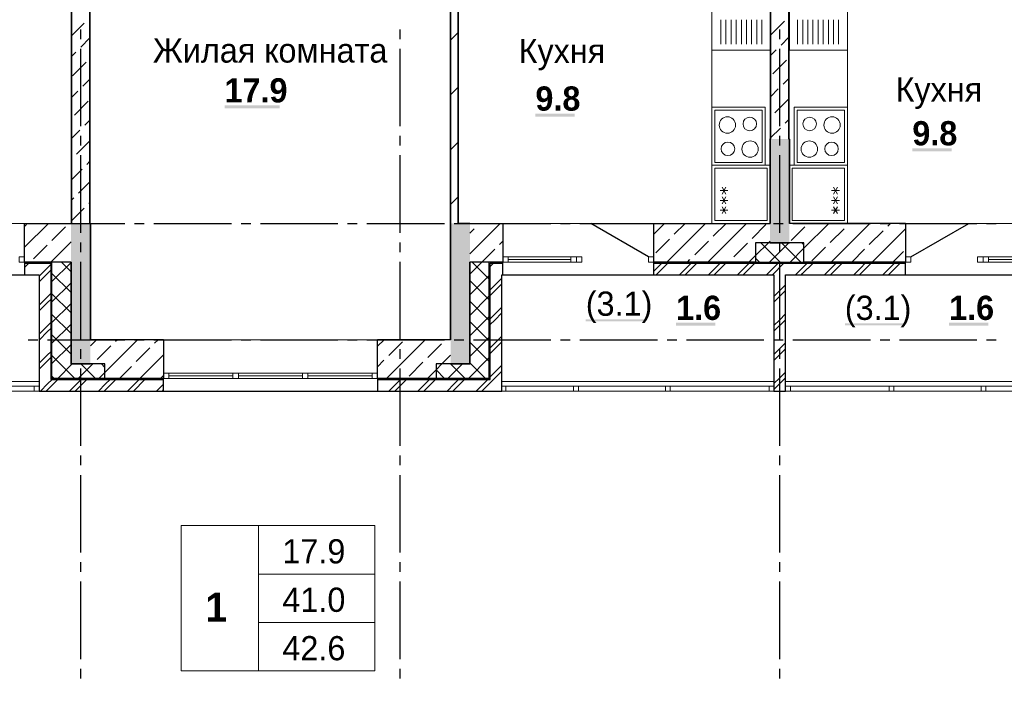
# Model space of a CAD drawing. Header units: millimetres. Extents: x 259029 to 2494469, y -731578 to -57567.
# Tile 227 of 252: x 510176 to 520345, y -616594 to -609745. Entities that reach past the tile are written whole.
import ezdxf

# ---------------------------------------------------------------- set-up
doc = ezdxf.new("R2010")
doc.units = ezdxf.units.MM
for name, color, linetype in [('PDF _Геометрия', 7, 'Continuous'), ('PDF _Сплошная заливка', 7, 'Continuous'), ('PDF _Текст', 7, 'Continuous')]:
    doc.layers.add(name, color=color, linetype=linetype)
doc.layers.add('Выноски', color=20, linetype='Continuous', lineweight=20)
doc.styles.add('PDF Century Gothic', font='GOTHIC.TTF')
doc.styles.add('PDF Century Gothic Bold', font='GOTHICB.TTF')
doc.styles.add('ГОСТ', font='GOST_Common.ttf')

msp = doc.modelspace()

# ---------------------------------------------------------------- linework, layer by layer
at = {"layer": 'PDF _Геометрия', "color": 191, "lineweight": 35, "true_color": 0xc8aaf2}
for points in [[(510710.5, -608047.5), (510710.5, -611847.5)], [(510900.5, -611847.5), (510900.5, -608237.5)], [(517930.5, -609137.5), (517930.5, -610977.5)], [(518120.5, -610977.5), (518120.5, -609137.5)], [(510710.7, -609911.2), (510840.8, -609781.1)], [(517933.1, -609901.3), (518074.5, -609759.9)], [(510805.5, -610028.6), (510900.7, -609933.3)], [(518039.2, -610007.4), (518120.7, -609925.8)], [(510710.7, -610123.3), (510756, -610078.1)], [(517930.7, -610115.8), (517989.7, -610056.9)], [(510720.6, -610325.6), (510862, -610184.2)], [(517954.3, -610304.4), (518095.7, -610163)], [(510826.7, -610431.7), (510900.7, -610357.6)], [(518060.4, -610410.4), (518120.7, -610350.1)], [(510710.7, -610547.6), (510777.2, -610481.1)], [(517930.7, -610540.1), (518010.9, -610459.9)], [(510741.8, -610728.6), (510883.2, -610587.2)], [(517975.5, -610707.4), (518116.9, -610566)], [(510847.9, -610834.7), (510900.7, -610781.9)], [(518081.6, -610813.5), (518120.7, -610774.3)], [(510710.7, -610971.9), (510798.4, -610884.2)], [(517930.7, -610964.3), (518032.1, -610863)], [(510763, -611131.7), (510900.7, -610994)], [(510710.7, -611184), (510713.5, -611181.2)], [(510869.1, -611237.8), (510900.7, -611206.1)], [(510710.7, -611396.1), (510819.6, -611287.3)], [(510784.3, -611534.7), (510900.7, -611418.3)], [(510710.7, -611608.3), (510734.8, -611584.2)], [(510710.7, -611820.4), (510840.8, -611690.3)], [(510890.3, -611640.8), (510900.7, -611630.4)], [(510895.8, -611847.5), (510900.7, -611842.5)]]:
    msp.add_lwpolyline(points, dxfattribs=at)
at = {"layer": 'PDF _Геометрия', "lineweight": 35}
for points in [[(514625.5, -613047.5), (514625.5, -611847.5), (514625.5, -608237.5), (513705.5, -608237.5), (513705.5, -608157.5), (514625.5, -608157.5), (514705.5, -608157.5), (514705.5, -608637.5), (514805.5, -608637.5)], [(514825.5, -611847.5), (514705.5, -611847.5), (514705.5, -608717.5), (514805.5, -608717.5)], [(514625.7, -609956), (514705.7, -609876)], [(514625.7, -610521.7), (514705.7, -610441.7)], [(514625.7, -611087.4), (514705.7, -611007.4)], [(517930.5, -610977.5), (517925.5, -610977.5), (517925.5, -611847.5)], [(518125.5, -611847.5), (518125.5, -610977.5), (518120.5, -610977.5)], [(514625.7, -611653), (514705.7, -611573)], [(510710.5, -611847.5), (510705.5, -611847.5)], [(510905.5, -613047.5), (510905.5, -611847.5), (510900.5, -611847.5)], [(517925.5, -612047.5), (518125.5, -612047.5)], [(510705.5, -612247.5), (510705.5, -613297.5), (510905.5, -613297.5)], [(514625.5, -613297.5), (514825.5, -613297.5), (514825.5, -612247.5)]]:
    msp.add_lwpolyline(points, dxfattribs=at)
at = {"layer": 'PDF _Геометрия', "lineweight": 13}
for points in [[(517925.7, -610057.5), (517925.7, -609157.5), (517325.7, -609157.5), (517325.7, -610057.5)], [(518125.7, -610057.5), (518125.7, -609157.5), (518725.7, -609157.5), (518725.7, -610057.5)], [(517875.7, -610647.5), (517325.7, -610647.5), (517325.7, -611247.5), (517875.7, -611247.5)], [(517845.7, -611217.5), (517355.7, -611217.5), (517355.7, -610677.5), (517845.7, -610677.5)], [(518175.7, -610647.5), (518725.7, -610647.5), (518725.7, -611247.5), (518175.7, -611247.5)], [(518205.7, -611217.5), (518695.7, -611217.5), (518695.7, -610677.5), (518205.7, -610677.5)], [(517325.7, -611847.5), (517925.7, -611847.5), (517925.7, -611247.5), (517325.7, -611247.5)], [(517895.7, -611817.5), (517355.7, -611817.5), (517355.7, -611277.5), (517895.7, -611277.5)], [(518725.7, -611847.5), (518125.7, -611847.5), (518125.7, -611247.5), (518725.7, -611247.5)], [(518155.7, -611817.5), (518695.7, -611817.5), (518695.7, -611277.5), (518155.7, -611277.5)], [(510226, -612191.5), (510170, -612191.5), (510170, -612247.5), (510226, -612247.5)], [(515165.5, -612191.5), (515221.5, -612191.5), (515221.5, -612247.5), (515165.5, -612247.5)], [(515925.5, -612191.5), (515869.5, -612191.5), (515869.5, -612247.5), (515925.5, -612247.5)], [(515981.7, -612191.5), (515925.7, -612191.5), (515925.7, -612247.5), (515981.7, -612247.5)], [(519381.7, -612191.5), (519325.7, -612191.5), (519325.7, -612247.5), (519381.7, -612247.5)], [(520125.7, -612191.5), (520069.7, -612191.5), (520069.7, -612247.5), (520125.7, -612247.5)], [(520125.5, -612191.5), (520181.5, -612191.5), (520181.5, -612247.5), (520125.5, -612247.5)], [(511660.7, -613391.5), (511716.7, -613391.5), (511716.7, -613447.5), (511660.7, -613447.5)], [(512434.7, -613391.5), (512378.7, -613391.5), (512378.7, -613447.5), (512434.7, -613447.5)], [(513152.7, -613391.5), (513096.7, -613391.5), (513096.7, -613447.5), (513152.7, -613447.5)], [(513870.7, -613391.5), (513814.7, -613391.5), (513814.7, -613447.5), (513870.7, -613447.5)], [(507565.7, -613577.5), (510375.7, -613577.5)], [(512643.4, -614967), (511843.4, -614967), (511843.4, -616467), (512643.4, -616467)], [(512643.4, -614967), (513843.4, -614967), (513843.4, -615467), (512643.4, -615467)], [(512643.4, -615467), (513843.4, -615467), (513843.4, -615967), (512643.4, -615967)], [(512643.4, -615967), (513843.4, -615967), (513843.4, -616467), (512643.4, -616467)]]:
    msp.add_lwpolyline(points, close=True, dxfattribs=at)
for points in [[(517325.7, -609157.5), (517325.7, -611847.5)], [(518725.7, -609157.5), (518725.7, -611847.5)], [(517417.6, -609745), (517417.6, -609997.5)], [(517470.5, -609745), (517470.5, -609997.5)], [(517523.5, -609745), (517523.5, -609997.5)], [(517576.4, -609745), (517576.4, -609997.5)], [(517629.3, -609745), (517629.3, -609997.5)], [(517682.3, -609745), (517682.3, -609997.5)], [(517735.2, -609745), (517735.2, -609997.5)], [(517788.2, -609745), (517788.2, -609997.5)], [(517841.1, -609745), (517841.1, -609997.5)], [(518210.3, -609745), (518210.3, -609997.5)], [(518263.3, -609745), (518263.3, -609997.5)], [(518316.2, -609745), (518316.2, -609997.5)], [(518369.2, -609745), (518369.2, -609997.5)], [(518422.1, -609745), (518422.1, -609997.5)], [(518475.1, -609745), (518475.1, -609997.5)], [(518528, -609745), (518528, -609997.5)], [(518580.9, -609745), (518580.9, -609997.5)], [(518633.9, -609745), (518633.9, -609997.5)], [(517489.8, -611509.3), (517409.8, -611509.3)], [(517469.8, -611543.9), (517429.8, -611474.6)], [(517429.8, -611543.9), (517469.8, -611474.6)], [(518561.7, -611509.3), (518641.7, -611509.3)], [(518581.7, -611543.9), (518621.7, -611474.6)], [(518621.7, -611543.9), (518581.7, -611474.6)], [(517489.8, -611609.3), (517409.8, -611609.3)], [(517469.8, -611643.9), (517429.8, -611574.6)], [(517429.8, -611643.9), (517469.8, -611574.6)], [(518561.7, -611609.3), (518641.7, -611609.3)], [(518581.7, -611643.9), (518621.7, -611574.6)], [(518621.7, -611643.9), (518581.7, -611574.6)], [(517489.8, -611709.3), (517409.8, -611709.3)], [(517469.8, -611743.9), (517429.8, -611674.6)], [(517429.8, -611743.9), (517469.8, -611674.6)], [(518561.7, -611709.3), (518641.7, -611709.3)], [(518581.7, -611743.9), (518621.7, -611674.6)], [(518621.7, -611743.9), (518581.7, -611674.6)], [(510225.7, -611847.5), (509425.7, -611847.5), (508665.7, -611847.5)], [(516725.5, -611847.5), (515925.5, -611847.5), (515165.5, -611847.5)], [(520885.5, -611847.5), (520125.5, -611847.5), (519325.5, -611847.5)], [(517775.7, -612180), (517908.3, -612047.5)], [(518030.7, -612247.5), (517830.7, -612047.5)], [(517920.4, -612247.5), (518120.4, -612047.5)], [(518242.8, -612247.5), (518042.8, -612047.5)], [(518132.5, -612247.5), (518275.7, -612104.3)], [(518275.7, -612068.3), (518254.9, -612047.5)], [(515221.5, -612191.5), (515869.5, -612191.5)], [(515221.5, -612219.5), (515869.5, -612219.5)], [(516669.7, -612191.5), (516669.7, -612247.5), (516725.7, -612247.5), (516725.7, -612191.5), (516669.7, -612191.5)], [(517818.5, -612247.5), (517775.7, -612204.7)], [(520181.5, -612191.5), (520829.5, -612191.5)], [(520181.5, -612219.5), (520829.5, -612219.5)], [(510505.7, -612449.6), (510705.7, -612249.6)], [(510705.7, -612347.2), (510606.1, -612247.5)], [(514825.7, -612372.3), (514950.5, -612247.5)], [(515025.7, -612424.5), (514848.7, -612247.5)], [(515221.5, -612247.5), (515869.5, -612247.5)], [(520181.5, -612247.5), (520829.5, -612247.5)], [(510705.7, -612559.3), (510505.7, -612359.3)], [(514825.7, -612584.4), (515025.7, -612384.4)], [(510505.7, -612661.8), (510705.7, -612461.8)], [(515025.7, -612636.7), (514825.7, -612436.7)], [(510705.7, -612771.4), (510505.7, -612571.4)], [(514825.7, -612796.6), (515025.7, -612596.6)], [(510505.7, -612873.9), (510705.7, -612673.9)], [(515025.7, -612848.8), (514825.7, -612648.8)], [(510705.7, -612983.6), (510505.7, -612783.6)], [(514825.7, -613008.7), (515025.7, -612808.7)], [(510505.7, -613086), (510705.7, -612886)], [(515025.7, -613060.9), (514825.7, -612860.9)], [(510705.7, -613195.7), (510505.7, -612995.7)], [(514825.7, -613220.8), (515025.7, -613020.8)], [(510505.7, -613298.2), (510705.7, -613098.2)], [(513870.7, -613047.5), (511660.7, -613047.5)], [(515025.7, -613273.1), (514825.7, -613073.1)], [(510745.4, -613447.5), (510505.7, -613207.8)], [(514811.2, -613447.5), (515025.7, -613232.9)], [(510568.6, -613447.5), (510718.6, -613297.5)], [(510780.7, -613447.5), (510930.7, -613297.5)], [(510957.5, -613447.5), (510807.5, -613297.5)], [(511055.7, -613333.6), (511019.7, -613297.5)], [(514475.7, -613358.7), (514536.9, -613297.5)], [(514599.1, -613447.5), (514749.1, -613297.5)], [(514775.9, -613447.5), (514625.9, -613297.5)], [(514988, -613447.5), (514825.7, -613285.2)], [(510533.3, -613447.5), (510505.7, -613420)], [(510992.8, -613447.5), (511055.7, -613384.6)], [(513814.7, -613391.5), (511716.7, -613391.5)], [(512378.7, -613419.5), (511716.7, -613419.5)], [(513814.7, -613447.5), (511716.7, -613447.5)], [(513096.7, -613419.5), (512434.7, -613419.5)], [(513814.7, -613419.5), (513152.7, -613419.5)], [(514563.8, -613447.5), (514475.7, -613359.5)], [(507565.7, -613477.5), (510375.7, -613477.5)], [(507565.7, -613527.5), (510375.7, -613527.5)], [(510325.7, -613577.5), (510325.7, -613527.5)], [(515155.7, -613477.5), (517965.7, -613477.5)], [(515155.7, -613527.5), (515195.7, -613527.5)], [(515195.7, -613577.5), (515195.7, -613527.5), (517965.7, -613527.5)], [(515895.7, -613577.5), (515895.7, -613527.5)], [(515945.7, -613577.5), (515945.7, -613527.5)], [(516845.7, -613577.5), (516845.7, -613527.5)], [(516895.7, -613577.5), (516895.7, -613527.5)], [(517915.7, -613577.5), (517915.7, -613527.5)], [(518085.7, -613477.5), (520895.7, -613477.5)], [(518085.7, -613527.5), (520895.7, -613527.5)], [(518135.7, -613577.5), (518135.7, -613527.5)], [(519155.7, -613577.5), (519155.7, -613527.5)], [(519205.7, -613577.5), (519205.7, -613527.5)], [(520105.7, -613577.5), (520105.7, -613527.5)], [(520155.7, -613577.5), (520155.7, -613527.5)], [(520895.7, -613577.5), (515155.7, -613577.5)]]:
    msp.add_lwpolyline(points, dxfattribs=at)
at = {"layer": 'PDF _Геометрия', "lineweight": 25}
for points in [[(510805.7, -609944.4), (510805.7, -609844.4)], [(514105.7, -609944.4), (514105.7, -609844.4)], [(518025.7, -609944.4), (518025.7, -609844.4)], [(510805.7, -610844.4), (510805.7, -610044.4)], [(514105.7, -610844.4), (514105.7, -610044.4)], [(518025.7, -610844.4), (518025.7, -610044.4)], [(510805.7, -611044.4), (510805.7, -610944.4)], [(514105.7, -611044.4), (514105.7, -610944.4)], [(518025.7, -611044.4), (518025.7, -610944.4)], [(510805.7, -611944.4), (510805.7, -611144.4)], [(514105.7, -611944.4), (514105.7, -611144.4)], [(518025.7, -611944.4), (518025.7, -611144.4)], [(510262.7, -611847.5), (510362.7, -611847.5)], [(510462.7, -611847.5), (511262.7, -611847.5)], [(511362.7, -611847.5), (511462.7, -611847.5)], [(511562.7, -611847.5), (512362.7, -611847.5)], [(512462.7, -611847.5), (512562.7, -611847.5)], [(512662.7, -611847.5), (513462.7, -611847.5)], [(513562.7, -611847.5), (513662.7, -611847.5)], [(513762.7, -611847.5), (514562.7, -611847.5)], [(514662.7, -611847.5), (514762.7, -611847.5)], [(514862.7, -611847.5), (515662.7, -611847.5)], [(515762.7, -611847.5), (515862.7, -611847.5)], [(515962.7, -611847.5), (516762.7, -611847.5)], [(516669.5, -612191.5), (516073.7, -611847.5)], [(516862.7, -611847.5), (516962.7, -611847.5)], [(517062.7, -611847.5), (517862.7, -611847.5)], [(517962.7, -611847.5), (518062.7, -611847.5)], [(518162.7, -611847.5), (518962.7, -611847.5)], [(519062.7, -611847.5), (519162.7, -611847.5)], [(519262.7, -611847.5), (520062.7, -611847.5)], [(519381.7, -612191.5), (519977.6, -611847.5)], [(520162.7, -611847.5), (520262.7, -611847.5)], [(510805.7, -612144.4), (510805.7, -612044.4)], [(514105.7, -612144.4), (514105.7, -612044.4)], [(518025.7, -612144.4), (518025.7, -612044.4)], [(510226, -612247.5), (510226, -612377.5)], [(510226, -612301.1), (510269.5, -612257.5)], [(510226, -612257.5), (510495.7, -612257.5), (510495.7, -613457.5)], [(510375.7, -612391.3), (510462.7, -612304.4), (510495.7, -612271.3)], [(510462.7, -612364.4), (510495.7, -612331.3)], [(510505.7, -612247.5), (510505.7, -613447.5)], [(510805.7, -613044.4), (510805.7, -612244.4)], [(514105.7, -613044.4), (514105.7, -612244.4)], [(515025.7, -613447.5), (515025.7, -612247.5)], [(515035.7, -612291.3), (515069.6, -612257.5)], [(515035.7, -613457.5), (515035.7, -612257.5), (515165.7, -612257.5)], [(515165.7, -612377.5), (515165.7, -612247.5)], [(516725.7, -612247.5), (519325.7, -612247.5)], [(516725.7, -612377.5), (516725.7, -612247.5)], [(516725.7, -612341.3), (516809.6, -612257.5)], [(516725.7, -612257.5), (519325.7, -612257.5)], [(516749.6, -612377.5), (516869.5, -612257.5)], [(516989.5, -612377.5), (517062.7, -612304.4)], [(517062.7, -612304.4), (517109.5, -612257.5)], [(517062.7, -612364.4), (517169.6, -612257.5)], [(517289.5, -612377.5), (517409.5, -612257.5)], [(517349.6, -612377.5), (517469.6, -612257.5)], [(517589.6, -612377.5), (517662.7, -612304.4), (517709.5, -612257.5)], [(517649.6, -612377.5), (517662.7, -612364.4), (517769.6, -612257.5)], [(517889.6, -612377.5), (518009.5, -612257.5)], [(517949.5, -612377.5), (518069.6, -612257.5)], [(518025.7, -613044.4), (518025.7, -612244.4)], [(518189.6, -612377.5), (518262.7, -612304.4), (518309.6, -612257.5)], [(518249.5, -612377.5), (518262.7, -612364.4), (518369.6, -612257.5)], [(518489.6, -612377.5), (518609.6, -612257.5)], [(518549.5, -612377.5), (518669.5, -612257.5)], [(518789.6, -612377.5), (518862.7, -612304.4), (518909.6, -612257.5)], [(518849.5, -612377.5), (518862.7, -612364.4), (518969.5, -612257.5)], [(519089.5, -612377.5), (519209.6, -612257.5)], [(519149.6, -612377.5), (519269.5, -612257.5)], [(519325.7, -612377.5), (519325.7, -612247.5)], [(507565.7, -613577.5), (507565.7, -612377.5), (510375.7, -612377.5), (510375.7, -613577.5), (515155.7, -613577.5)], [(510375.7, -612451.3), (510462.7, -612364.4)], [(515035.7, -612531.3), (515155.7, -612411.3)], [(515155.7, -613577.5), (515155.7, -612377.5), (517965.7, -612377.5)], [(517049.6, -612377.5), (517062.7, -612364.4)], [(517965.7, -613577.5), (518085.7, -613577.5), (518085.7, -612377.5), (520895.7, -612377.5), (520895.7, -613577.5), (525675.7, -613577.5)], [(517965.7, -612377.5), (517965.7, -613577.5)], [(515035.7, -612591.3), (515155.7, -612471.3)], [(517965.7, -612601.3), (518085.7, -612481.3)], [(510375.7, -612691.3), (510462.7, -612604.4)], [(510462.7, -612604.4), (510495.7, -612571.3)], [(510462.7, -612664.4), (510495.7, -612631.3)], [(517965.7, -612661.3), (518085.7, -612541.3)], [(510375.7, -612751.3), (510462.7, -612664.4)], [(515035.7, -612831.3), (515155.7, -612711.3)], [(515035.7, -612891.3), (515082.7, -612844.4), (515155.7, -612771.3)], [(517965.7, -612901.3), (518022.7, -612844.4), (518085.7, -612781.3)], [(510375.7, -612991.3), (510462.7, -612904.4), (510495.7, -612871.3)], [(510462.7, -612964.4), (510495.7, -612931.3)], [(517965.7, -612961.3), (518082.7, -612844.4), (518085.7, -612841.3)], [(510375.7, -613051.3), (510462.7, -612964.4)], [(515035.7, -613131.3), (515155.7, -613011.3)], [(510262.7, -613047.5), (510362.7, -613047.5)], [(510462.7, -613047.5), (511262.7, -613047.5)], [(510805.7, -613244.4), (510805.7, -613144.4)], [(511362.7, -613047.5), (511462.7, -613047.5)], [(511562.7, -613047.5), (512362.7, -613047.5)], [(512462.7, -613047.5), (512562.7, -613047.5)], [(512662.7, -613047.5), (513462.7, -613047.5)], [(513562.7, -613047.5), (513662.7, -613047.5)], [(513762.7, -613047.5), (514562.7, -613047.5)], [(514105.7, -613244.4), (514105.7, -613144.4)], [(514662.7, -613047.5), (514762.7, -613047.5)], [(514862.7, -613047.5), (515662.7, -613047.5)], [(515035.7, -613191.3), (515155.7, -613071.3)], [(515762.7, -613047.5), (515862.7, -613047.5)], [(515962.7, -613047.5), (516762.7, -613047.5)], [(516862.7, -613047.5), (516962.7, -613047.5)], [(517062.7, -613047.5), (517862.7, -613047.5)], [(517962.7, -613047.5), (518062.7, -613047.5)], [(517965.7, -613201.3), (518085.7, -613081.3)], [(517965.7, -613261.3), (518085.7, -613141.3)], [(518025.7, -613244.4), (518025.7, -613144.4)], [(518162.7, -613047.5), (518962.7, -613047.5)], [(519062.7, -613047.5), (519162.7, -613047.5)], [(519262.7, -613047.5), (520062.7, -613047.5)], [(520162.7, -613047.5), (520262.7, -613047.5)], [(510375.7, -613291.3), (510462.7, -613204.4)], [(510462.7, -613204.4), (510495.7, -613171.3)], [(510462.7, -613264.4), (510495.7, -613231.3)], [(510375.7, -613351.3), (510462.7, -613264.4)], [(510805.7, -614144.4), (510805.7, -613344.4)], [(514105.7, -614144.4), (514105.7, -613344.4)], [(515035.7, -613431.3), (515155.7, -613311.3)], [(518025.7, -614144.4), (518025.7, -613344.4)], [(511660.9, -613577.5), (511660.9, -613447.5), (510505.7, -613447.5)], [(515025.7, -613447.5), (513870.9, -613447.5), (513870.9, -613577.5)], [(514949.6, -613577.5), (515082.7, -613444.4), (515155.7, -613371.3)], [(517965.7, -613501.3), (518022.7, -613444.4), (518085.7, -613381.3)], [(517965.7, -613561.3), (518082.7, -613444.4), (518085.7, -613441.3)], [(510389.6, -613577.5), (510462.7, -613504.4), (510509.6, -613457.5)], [(510462.7, -613564.4), (510569.6, -613457.5)], [(510495.7, -613457.5), (511660.9, -613457.5)], [(510689.5, -613577.5), (510809.6, -613457.5)], [(510749.6, -613577.5), (510869.6, -613457.5)], [(510989.5, -613577.5), (511062.7, -613504.4), (511109.5, -613457.5)], [(511062.7, -613564.4), (511169.6, -613457.5)], [(511289.6, -613577.5), (511409.5, -613457.5)], [(511349.6, -613577.5), (511469.5, -613457.5)], [(511589.6, -613577.5), (511661, -613506.1)], [(513870.9, -613457.5), (515035.7, -613457.5)], [(513989.6, -613577.5), (514062.7, -613504.4), (514109.6, -613457.5)], [(514049.6, -613577.5), (514062.7, -613564.4), (514169.6, -613457.5)], [(514289.5, -613577.5), (514409.6, -613457.5)], [(514349.6, -613577.5), (514469.5, -613457.5)], [(514589.5, -613577.5), (514662.7, -613504.4), (514709.5, -613457.5)], [(514649.6, -613577.5), (514662.7, -613564.4), (514769.6, -613457.5)], [(514889.5, -613577.5), (515009.5, -613457.5)], [(510449.6, -613577.5), (510462.7, -613564.4)], [(511049.5, -613577.5), (511062.7, -613564.4)], [(511649.6, -613577.5), (511661, -613566.1)], [(510805.7, -614344.4), (510805.7, -614244.4)], [(514105.7, -614344.4), (514105.7, -614244.4)], [(518025.7, -614344.4), (518025.7, -614244.4)], [(510805.7, -615244.4), (510805.7, -614444.4)], [(514105.7, -615244.4), (514105.7, -614444.4)], [(518025.7, -615244.4), (518025.7, -614444.4)], [(510805.7, -615444.4), (510805.7, -615344.4)], [(514105.7, -615444.4), (514105.7, -615344.4)], [(518025.7, -615444.4), (518025.7, -615344.4)], [(510805.7, -616344.4), (510805.7, -615544.4)], [(514105.7, -616344.4), (514105.7, -615544.4)], [(518025.7, -616344.4), (518025.7, -615544.4)], [(510805.7, -616544.4), (510805.7, -616444.4)], [(514105.7, -616544.4), (514105.7, -616444.4)], [(518025.7, -616544.4), (518025.7, -616444.4)]]:
    msp.add_lwpolyline(points, dxfattribs=at)
at = {"layer": 'PDF _Геометрия', "color": 9, "lineweight": 25, "true_color": 0xc8c8a0}
for points in [[(510705.5, -612247.5), (510225.7, -612247.5), (510225.7, -612191.5), (510225.7, -611847.5), (510705.5, -611847.5)], [(510226, -612093), (510471.5, -611847.5)], [(510226, -611880.9), (510246.9, -611860)], [(510508.5, -612022.6), (510649.9, -611881.2)], [(514825.5, -611847.5), (515165.5, -611847.5), (515165.5, -612191.5), (515165.5, -612247.5), (514825.5, -612247.5)], [(514825.7, -612160.2), (515138.4, -611847.5)], [(514825.7, -611948), (514871.3, -611902.4)], [(514920.8, -611852.9), (514926.3, -611847.5)], [(517925.5, -612047.5), (517775.5, -612047.5), (517775.5, -612247.5), (516725.5, -612247.5), (516725.5, -612191.5), (516725.5, -611847.5), (517925.5, -611847.5)], [(516725.7, -611957.2), (516835.5, -611847.5)], [(516859.7, -612247.5), (517259.7, -611847.5)], [(516936.1, -611959), (517047.6, -611847.5)], [(517284, -612247.5), (517684, -611847.5)], [(517339.1, -611980.2), (517471.9, -611847.5)], [(517742.2, -612001.4), (517883.6, -611860)], [(519325.5, -611847.5), (518125.5, -611847.5)], [(518145.2, -612022.6), (518286.7, -611881.2)], [(518275.7, -612104.3), (518532.5, -611847.5)], [(518548.3, -612043.9), (518689.7, -611902.4)], [(518556.8, -612247.5), (518956.8, -611847.5)], [(518739.2, -611852.9), (518744.7, -611847.5)], [(518951.3, -612065.1), (519092.8, -611923.6)], [(518981, -612247.5), (519325.7, -611902.8)], [(519142.3, -611874.2), (519168.9, -611847.5)], [(519325.5, -611847.5), (519325.5, -612191.5), (519325.5, -612247.5)], [(516745.2, -612149.9), (516886.6, -612008.5)], [(510317.6, -612213.6), (510459, -612072.1)], [(510495.8, -612247.5), (510705.7, -612037.5)], [(514950.5, -612247.5), (515083.5, -612114.6)], [(515133, -612065.1), (515165.7, -612032.3)], [(517148.2, -612171.1), (517289.6, -612029.7)], [(517551.3, -612192.3), (517692.7, -612050.9)], [(517908.3, -612047.5), (517925.7, -612030)], [(519325.5, -612247.5), (518275.5, -612247.5), (518275.5, -612047.5), (518125.5, -612047.5)], [(518357.4, -612234.8), (518498.8, -612093.4)], [(518768.9, -612247.5), (518901.8, -612114.6)], [(517071.9, -612247.5), (517098.7, -612220.6)], [(517708.3, -612247.5), (517775.7, -612180)], [(519193.2, -612247.5), (519304.9, -612135.8)], [(515162.7, -612247.5), (515165.7, -612244.4)], [(517496.1, -612247.5), (517501.8, -612241.8)], [(511660.7, -613047.5), (510905.5, -613047.5)], [(510905.7, -613110.3), (510968.6, -613047.5)], [(510975.2, -613253), (511116.6, -613111.6)], [(511055.7, -613384.6), (511392.8, -613047.5)], [(511166.1, -613062.1), (511180.7, -613047.5)], [(511378.2, -613274.2), (511519.6, -613132.8)], [(511569.1, -613083.3), (511604.9, -613047.5)], [(511660.7, -613047.5), (511660.7, -613391.5), (511660.7, -613447.5)], [(513870.7, -613447.5), (513870.7, -613391.5), (513870.7, -613047.5)], [(514625.5, -613047.5), (513870.7, -613047.5)], [(513871, -613114.9), (513938.4, -613047.5)], [(513962.7, -613447.5), (514362.7, -613047.5)], [(513987.4, -613210.6), (514128.9, -613069.2)], [(514390.5, -613231.8), (514531.9, -613090.4)], [(511417.1, -613447.5), (511661, -613203.6)], [(514536.9, -613297.5), (514625.7, -613208.7)], [(511055.5, -613447.5), (511055.5, -613297.5), (510905.5, -613297.5)], [(511205, -613447.5), (511328.7, -613323.7)], [(513871, -613327.1), (513937.9, -613260.1)], [(514199.6, -613422.7), (514341, -613281.3)], [(514625.5, -613297.5), (514475.5, -613297.5), (514475.5, -613447.5)], [(511055.5, -613447.5), (511660.7, -613447.5)], [(511629.2, -613447.5), (511661, -613415.7)], [(513870.7, -613447.5), (514475.5, -613447.5)], [(514386.9, -613447.5), (514475.7, -613358.7)]]:
    msp.add_lwpolyline(points, dxfattribs=at)
at = {"layer": 'PDF _Геометрия', "lineweight": 13}
for centre, radius in [((517485.2, -610831.8), 84.8), ((517716.6, -610820.7), 70.1), ((518334.9, -610820.7), 70.1), ((518566.3, -610831.8), 84.8), ((517490.4, -611077.6), 70.1), ((517719.8, -611080.1), 84.8), ((518331.7, -611080.1), 84.8), ((518561, -611077.6), 70.1)]:
    msp.add_circle(centre, radius, dxfattribs=at)
at = {"layer": 'PDF _Сплошная заливка', "lineweight": 25, "transparency": 33554559}
for points in [[(512291.2, -610659.7), (512859.7, -610659.7), (512291.2, -610628.3), (512859.7, -610628.3)], [(515502.3, -610744.3), (515908.4, -610744.3), (515502.3, -610713), (515908.4, -610713)], [(519395.4, -611102.5), (519801.5, -611102.5), (519395.4, -611071.2), (519801.5, -611071.2)], [(516022.7, -612858.1), (516638.4, -612858.1), (516022.7, -612837.3), (516638.4, -612837.3)], [(516955.3, -612904.5), (517361.3, -612904.5), (516955.3, -612873.2), (517361.3, -612873.2)], [(518698.3, -612900.5), (519314.1, -612900.5), (518698.3, -612879.8), (519314.1, -612879.8)], [(519775.3, -612904.5), (520181.3, -612904.5), (519775.3, -612873.2), (520181.3, -612873.2)]]:
    msp.add_solid(points, dxfattribs=at)
at = {"layer": 'PDF _Сплошная заливка', "color": 7, "lineweight": 35, "true_color": 0xf1f1f1, "transparency": 33554559}
msp.add_solid([(518125.7, -612047.5), (518125.7, -610977.5), (517925.7, -612047.5), (517925.7, -610977.5)], dxfattribs=at)
at = {"layer": 'PDF _Сплошная заливка', "color": 7, "lineweight": 25, "true_color": 0xf1f1f1, "transparency": 33554559}
for points in [[(510705.7, -611847.5), (510705.7, -613297.5), (510905.7, -611847.5), (510905.7, -613297.5)], [(514625.7, -611847.5), (514625.7, -613297.5), (514825.7, -611847.5), (514825.7, -613297.5)]]:
    msp.add_solid(points, dxfattribs=at)

# ---------------------------------------------------------------- texts
at = {"layer": 'PDF _Текст', "attachment_point": 7}
for s, insert, char_height, style in [('Жилая комната', (511551.6, -610190.8), 249.998, 'PDF Century Gothic'), ('Кухня', (515328.7, -610268.4), 250, 'PDF Century Gothic'), ('17.9', (512291.2, -610602.4), 250, 'PDF Century Gothic Bold'), ('9.8', (515502.3, -610687), 250, 'PDF Century Gothic Bold'), ('Кухня', (519221.8, -610666.5), 250, 'PDF Century Gothic'), ('9.8', (519395.4, -611045.2), 250, 'PDF Century Gothic Bold'), ('(3.1)', (516022.7, -612876), 250, 'PDF Century Gothic'), ('1.6', (516955.3, -612847.2), 250, 'PDF Century Gothic Bold'), ('1.6', (519775.3, -612847.2), 250, 'PDF Century Gothic Bold'), ('(3.1)', (518698.3, -612918.5), 250, 'PDF Century Gothic'), ('17.9', (512888.8, -615360.4), 250, 'PDF Century Gothic'), ('1', (512094.5, -615959.2), 300, 'PDF Century Gothic Bold'), ('41.0', (512888.8, -615860.4), 250, 'PDF Century Gothic'), ('42.6', (512888.8, -616360.4), 250, 'PDF Century Gothic')]:
    msp.add_mtext(s, dxfattribs=dict(at, insert=insert, char_height=char_height, style=style))
at = {"layer": 'Выноски'}
note = msp.add_mtext_static_columns([''] * 2, width=19641.405, gutter_width=8167.2, height=0, dxfattribs=dict(at, insert=(385740.7, -593573.6), char_height=250, attachment_point=1, style='ГОСТ'))
for column, words in zip([note] + note.columns.linked_columns, ['\\pi10527.89954; \\P\\pi570.45,l346.2,t2000;1.^IОбщие указания см. лист 1. {\\H1.46663x; }\\P2.^IМонтажные узлы 1;2;3;4;6;7;8 см. лист{\\C0; 7.\\H1.45562x; \\H0.68699x;\\P}3.^IСварку производить согласно СП70.1330.2011 электродами Э42 ГОСТ 9467-75*.{\\H1.45929x; }\\P4.^IВсе металлические конструкции окрасить эмалью ПФ-1189 по ГОСТ 6465-79 в два слоя. Эмаль наносить на {\\H1.45807x; }\\P\\pi0,t346.2;грунтовку ГФ-021 по ГОСТ 25129-82 (первый слой - на заводе-изготовителе, второй слой - на монтаже).{\\H1.65848x; }\\P\\pi570.45,t2000;5.^IОгнезащиту металлических косоуров см.л. 9.{\\H1.19167x; }\\P6.^IДлину швов принимать по длине сопряжения свариваемых элементов. все катеты сварных швов принимать {\\H1.54728x; }\\P\\pi0,t346.2;высотой 6 мм, кроме оговоренных.{\\H1.42874x; }\\P\\pi570.45,t2000;7.^IМонтаж стальных конструкций производить в соответствии с указаниями СП 70.1333.0.2012"Несущие и {\\H1.46825x; }\\P\\pi0,t346.2;ограждающие конструкции".{\\H1.45508x; }\\P\\pi570.45,t2000;8.^IЖелезобетонные изделия монтировать на цем-песчаном растворе М100 толщ. 10мм.{\\H1.46099x; }\\P{\\C0;9.^IНа разрезах 1-1;2-2 отметки чистого пола.\\H1.45599x; \\H0.68682x;\\P\\pi10570.70257,l0,tz;\\H1.82587x; \\H0.54768x;\\P\\H1.55804x; \\H0.64183x;\\P\\H1.64732x; \\H0.60705x;\\P\\pi812.5,l41.6675;\\H1.23836x; \\H0.80752x;\\P}', '']):
    column.text = words

doc.saveas('drawing.dxf')
